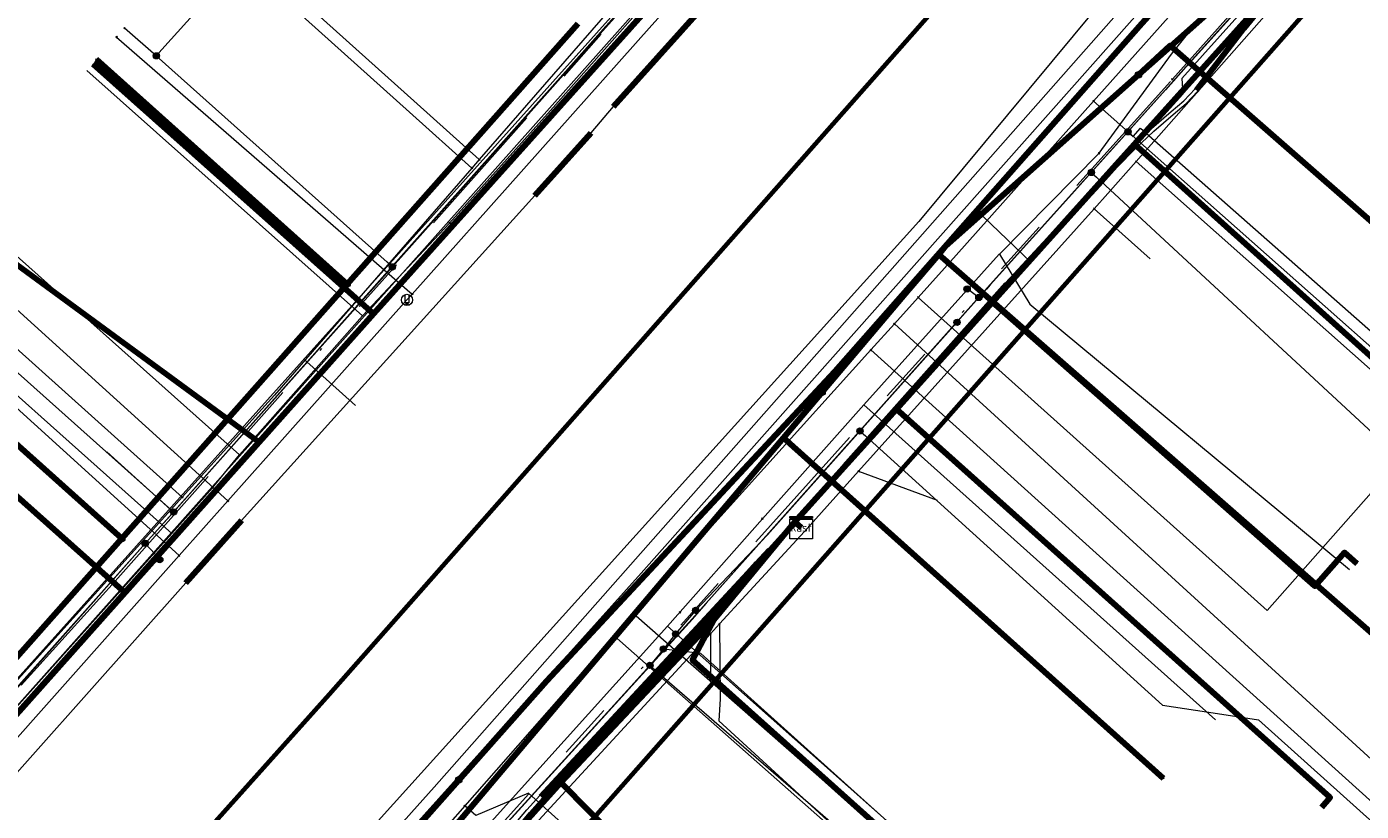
# Model space of a CAD drawing. Header units: metres. Extents: x 98902 to 136161, y 449037 to 499677.
# Tile 109 of 200: x 113440 to 113487, y 483384 to 483412. Entities that reach past the tile are written whole.
import ezdxf
from ezdxf.enums import TextEntityAlignment as Align
from ezdxf.lldxf.tags import DXFTag

# ---------------------------------------------------------------- set-up
doc = ezdxf.new("R2010")
doc.units = ezdxf.units.M
doc.linetypes.add('RI-OVERIG', pattern=[17, 5, -2, 2, -2, 0, -2, 2, -2])
for name, color, linetype, lineweight in [('B-WE-KL-DATA-G', 90, 'KL-DATA-N', 18), ('B-WE-KL-DATA_DUCT-G', 90, 'Continuous', 100), ('B-WE-KL-DATA_HULPSTUK-S', 90, 'Continuous', 25), ('B-WE-KL-DATA_KABELBED-G', 90, 'Continuous', 100), ('B-WE-KL-ET_LS-G', 190, 'KL-LS-N', 18), ('B-WE-KL-ET_LS_HULPSTUK-S', 190, 'Continuous', 25), ('B-WE-KL-ET_LS_MANTELBUIS-G', 190, 'Continuous', 100), ('B-WE-KL-ET_MS-G', 130, 'KL-MS-N', 18), ('B-WE-KL-ET_MS_MANTELBUIS-G', 130, 'Continuous', 100), ('B-WE-KL-GAS_HD-G', 30, 'KL-GAS-HD-N', 18), ('B-WE-KL-GAS_LD-G', 50, 'KL-GAS-LD-N', 18), ('B-WE-KL-GAS_LD_HULPSTUK-S', 50, 'Continuous', 25), ('B-WE-KL-WATER-G', 170, 'KL-WATER-N', 18), ('B-WE-KL-WATER_HULPSTUK-S', 170, 'Continuous', 25), ('B-WE-RI-VRIJVERVAL-G', 210, 'RI-OVERIG', 18), ('B-WE-RI-VRIJVERVAL_HULPSTUK-S', 210, 'Continuous', 25)]:
    doc.layers.add(name, color=color, linetype=linetype, lineweight=lineweight)
doc.layers.add('B-WE-OG-INFO_EIS VOORZORGSMAATREGEL-GV', color=7, linetype='Continuous', lineweight=70, true_color=0xfa194b)
doc.styles.add('NLCS-ISO', font='NLCS-ISO.ttf')
doc.styles.get("Standard").update_dxf_attribs({"font": 'arial.ttf'})
tags = doc.linetypes.add('KL-DATA-N', pattern='A,4,-1,[101,NLCS.SHX,S=0.5,R=0,X=0,Y=0],-1,4,-1,["D",Standard,S=1,R=0,X=-0.25,Y=-0.5],-1.5', length=12.5).pattern_tags.tags
tags[18] = DXFTag(74, 10)
tags = doc.linetypes.add('KL-GAS-HD-N', pattern='A,4,-1,[69,NLCS.SHX,S=0.5,R=0,X=0,Y=0],-1,4,-1,["H",Standard,S=1,R=0,X=0,Y=-0.5],-2', length=13).pattern_tags.tags
tags[18] = DXFTag(74, 10)
tags = doc.linetypes.add('KL-GAS-LD-N', pattern='A,4,-1,[69,NLCS.SHX,S=0.5,R=0,X=0,Y=0],-1,4,-1,["L",Standard,S=1,R=0,X=0.25,Y=-0.5],-2', length=13).pattern_tags.tags
tags[18] = DXFTag(74, 10)
tags = doc.linetypes.add('KL-LS-N', pattern='A,4,-1,[103,NLCS.SHX,S=0.75,R=0,X=0,Y=0],-1,4,-1,["L",Standard,S=1,R=0,X=0,Y=-0.5],-2', length=13).pattern_tags.tags
tags[18] = DXFTag(74, 10)
tags = doc.linetypes.add('KL-MS-N', pattern='A,4,-1,[103,NLCS.SHX,S=0.75,R=0,X=0,Y=0],-1,4,-1,["M",Standard,S=1,R=0,X=0,Y=-0.5],-2', length=13).pattern_tags.tags
tags[18] = DXFTag(74, 10)
doc.linetypes.add('KL-WATER-N', pattern='A,7,-0.5,[168,NLCS.SHX,S=0.75,R=0,X=0.75,Y=0],-2', length=9.5)

# ---------------------------------------------------------------- blocks, each defined once
blk = doc.blocks.new('SKL-WTB_HULP_KAST-SO')
at = {"color": 0, "linetype": 'ByBlock', "lineweight": 18}
for points in [[(-2, 2), (2, 2), (2, 1.68), (-2, 1.68)], [(-2, 1.52), (2, 1.52), (2, -2), (-2, -2)]]:
    blk.add_lwpolyline(points, close=True, dxfattribs=at)
at = {"color": 0, "linetype": 'ByBlock', "lineweight": 18, "style": 'NLCS-ISO'}
blk.add_text('kast', height=1.5, dxfattribs=at).set_placement((0, 0), align=Align.MIDDLE_CENTER)
at = {"color": 0, "linetype": 'ByBlock', "lineweight": 18, "style": 'NLCS-ISO', "flags": 1}
for tag, p in [('TYPE', (2.5, 0)), ('OMSCHRIJVING', (2.5, -3)), ('LABEL', (2.5, -1.5))]:
    blk.add_attdef(tag, p, '', height=1, dxfattribs=at)
blk = doc.blocks.new('SKL-WTB_HULP_OVERIG-SO')
at = {"color": 0, "linetype": 'ByBlock', "lineweight": 18}
for points in [[(-0.14, 0.14), (0.14, -0.14)], [(0.14, 0.14), (-0.14, -0.14)]]:
    blk.add_lwpolyline(points, dxfattribs=at)
at = {"color": 0, "linetype": 'ByBlock', "lineweight": 18, "style": 'NLCS-ISO', "flags": 1}
for tag, p in [('TYPE', (1.5, 0)), ('OMSCHRIJVING', (1.5, -3)), ('LABEL', (1.5, -1.5))]:
    blk.add_attdef(tag, p, '', height=1, dxfattribs=at)
blk = doc.blocks.new('SKL-WTB_HULP_SIFON-SO')
at = {"linetype": 'ByBlock', "lineweight": 18}
h = blk.add_hatch(color=0, dxfattribs=at)
h.dxf.hatch_style = 1
h.paths.add_polyline_path([(0.13, -0.53), (-0.13, -0.53), (-0.13, -0.8), (0.13, -0.8)])
at = {"color": 0, "linetype": 'ByBlock', "lineweight": 18}
blk.add_lwpolyline([(0.33, 0.8), (0.33, -0.53), (-0.33, -0.53), (-0.33, 0.8)], dxfattribs=at)
blk.add_lwpolyline([(0.13, -0.8), (-0.13, -0.8), (-0.13, -0.53), (0.13, -0.53)], close=True, dxfattribs=at)
blk.add_circle((0, 0), 1, dxfattribs=at)
at = {"color": 0, "linetype": 'ByBlock', "lineweight": 18, "style": 'NLCS-ISO', "flags": 1}
for tag, p in [('TYPE', (1.5, 0)), ('OMSCHRIJVING', (1.5, -3)), ('LABEL', (1.5, -1.5))]:
    blk.add_attdef(tag, p, '', height=1, dxfattribs=at)
blk = doc.blocks.new('SKL-WTB_HULP_MOF-SO')
at = {"linetype": 'ByBlock', "lineweight": 18}
h = blk.add_hatch(color=0, dxfattribs=at)
h.dxf.hatch_style = 1
h.paths.add_polyline_path([(-0.5625, 0, 1), (0.5625, 0, 1)])
at = {"color": 0, "linetype": 'ByBlock', "lineweight": 18}
blk.add_circle((0, 0), 0.5625, dxfattribs=at)
at = {"color": 0, "linetype": 'ByBlock', "lineweight": 18, "style": 'NLCS-ISO', "flags": 1}
for tag, p in [('TYPE', (1.5, 0)), ('OMSCHRIJVING', (1.5, -3)), ('LABEL', (1.5, -1.5))]:
    blk.add_attdef(tag, p, '', height=1, dxfattribs=at)
blk = doc.blocks.new('SRI-HULP_OVERIG-SO')
at = {"color": 0, "linetype": 'ByBlock', "lineweight": 18}
for points in [[(-0.14, 0.14), (0.14, -0.14)], [(0.14, 0.14), (-0.14, -0.14)]]:
    blk.add_lwpolyline(points, dxfattribs=at)
at = {"color": 0, "linetype": 'ByBlock', "lineweight": 18, "style": 'NLCS-ISO', "flags": 1}
for tag, p in [('TYPE', (1.5, 0)), ('OMSCHRIJVING', (1.5, -3)), ('LABEL', (1.5, -1.5))]:
    blk.add_attdef(tag, p, '', height=1, dxfattribs=at)

msp = doc.modelspace()

# ---------------------------------------------------------------- linework, layer by layer
at = {"layer": 'B-WE-KL-DATA-G', "flags": 128}
for points in [[(113309.005, 483242.342), (113371.64, 483312.58), (113395.79, 483339.39), (113402.6, 483347), (113426.68, 483373.78), (113464.01, 483415.7), (113489.19, 483444.16)], [(113576.505, 483354.641), (113576.73, 483354.442), (113584.766, 483363.504), (113579.18, 483368.448), (113574.079, 483373.052), (113569.732, 483377.093), (113563.458, 483382.881), (113556.132, 483389.082), (113552.819, 483392.155), (113550.691, 483394.128), (113547.083, 483397.474), (113543.11, 483401.159), (113539.209, 483404.777), (113536.702, 483407.101), (113516.687, 483424.935), (113504.877, 483435.393), (113504.583, 483435.475), (113504.061, 483435.507), (113503.702, 483435.315), (113496.467, 483427.26), (113487.484, 483417.26), (113479.244, 483408.087), (113474.184, 483402.454), (113470.756, 483398.637), (113467.139, 483394.611), (113467.362, 483394.41)], [(113467.362, 483394.41), (113467.139, 483394.611), (113470.756, 483398.637), (113474.184, 483402.454), (113479.244, 483408.087), (113487.484, 483417.26), (113496.467, 483427.26), (113503.702, 483435.315), (113504.061, 483435.507), (113504.583, 483435.475), (113504.877, 483435.393), (113516.687, 483424.935), (113516.086, 483424.26)], [(113467.362, 483394.41), (113467.139, 483394.611), (113470.756, 483398.637), (113474.184, 483402.454), (113479.244, 483408.087), (113487.484, 483417.26), (113496.467, 483427.26), (113503.702, 483435.315), (113504.061, 483435.507), (113504.583, 483435.475), (113504.877, 483435.393), (113516.687, 483424.935), (113536.702, 483407.101), (113539.209, 483404.777), (113543.11, 483401.159), (113540.276, 483398.293)], [(113467.362, 483394.41), (113467.139, 483394.611), (113470.756, 483398.637), (113474.184, 483402.454), (113479.244, 483408.087), (113487.484, 483417.26), (113496.467, 483427.26), (113503.702, 483435.315), (113504.061, 483435.507), (113504.583, 483435.475), (113504.877, 483435.393), (113516.687, 483424.935), (113536.702, 483407.101), (113539.209, 483404.777), (113536.495, 483402.032)], [(113401.368, 483344.177), (113401.144, 483344.377), (113406.87, 483350.751), (113414.005, 483358.694), (113415.876, 483360.777), (113417.149, 483362.194), (113422.343, 483367.975), (113424.934, 483370.86), (113427.164, 483373.342), (113432.258, 483379.772), (113433.729, 483381.422), (113438.328, 483386.581), (113443.242, 483392.094), (113448.022, 483397.457), (113452.106, 483402.038), (113458.805, 483409.497), (113461.74, 483412.765), (113471.78, 483423.944), (113474.723, 483427.192), (113474.492, 483427.383)], [(113424.058, 483390.711), (113424.506, 483390.311), (113424.173, 483389.938), (113433.729, 483381.422), (113438.328, 483386.581), (113443.242, 483392.094), (113448.022, 483397.457), (113452.106, 483402.038), (113458.805, 483409.497), (113461.74, 483412.765), (113471.78, 483423.944), (113474.723, 483427.192), (113474.492, 483427.383)], [(113428.999, 483396.256), (113429.298, 483395.99), (113428.633, 483395.243), (113438.328, 483386.581), (113443.242, 483392.094), (113448.022, 483397.457), (113452.106, 483402.038), (113458.805, 483409.497), (113461.74, 483412.765), (113471.78, 483423.944), (113474.723, 483427.192), (113474.492, 483427.383)], [(113474.492, 483427.383), (113474.723, 483427.192), (113471.78, 483423.944), (113461.74, 483412.765), (113458.805, 483409.497), (113452.106, 483402.038), (113448.022, 483397.457), (113443.242, 483392.094), (113433.233, 483401.014)], [(113474.492, 483427.383), (113474.723, 483427.192), (113471.78, 483423.944), (113461.74, 483412.765), (113458.805, 483409.497), (113452.106, 483402.038), (113448.022, 483397.457), (113437.162, 483405.415)], [(113474.492, 483427.383), (113474.723, 483427.192), (113471.78, 483423.944), (113461.74, 483412.765), (113458.805, 483409.497), (113452.106, 483402.038), (113442.099, 483410.955)], [(113474.492, 483427.383), (113474.723, 483427.192), (113471.78, 483423.944), (113461.74, 483412.765), (113458.805, 483409.497), (113452.106, 483402.038), (113442.099, 483410.955)], [(113507.139, 483414.382), (113504.66, 483416.568), (113506.38, 483418.518), (113496.467, 483427.26), (113487.484, 483417.26), (113479.244, 483408.087), (113474.184, 483402.454), (113470.756, 483398.637), (113467.139, 483394.611), (113467.362, 483394.41)], [(113480.569, 483411.293), (113485.644, 483417.649)], [(113501.622, 483408.126), (113499.143, 483410.312), (113497.49, 483408.437), (113487.484, 483417.26), (113479.244, 483408.087), (113474.184, 483402.454), (113470.756, 483398.637), (113467.139, 483394.611), (113467.362, 483394.41)], [(113458.42, 483409.289), (113463.646, 483415.194)], [(113458.805, 483409.497), (113461.74, 483412.765)], [(113458.805, 483409.497), (113461.74, 483412.765)], [(113477.987, 483407.765), (113480.569, 483411.293)], [(113441.89, 483410.72), (113451.721, 483401.958)], [(113452.106, 483402.038), (113458.805, 483409.497)], [(113452.106, 483402.038), (113458.805, 483409.497)], [(113454.826, 483405.273), (113458.42, 483409.289)], [(113467.362, 483394.41), (113467.139, 483394.611), (113470.756, 483398.637), (113474.184, 483402.454), (113479.244, 483408.087), (113491.042, 483397.49)], [(113474.432, 483404.168), (113477.987, 483407.765)], [(113437.492, 483405.785), (113447.338, 483397.009)], [(113451.721, 483401.958), (113454.826, 483405.273)], [(113469.595, 483398.788), (113474.422, 483404.159)], [(113474.422, 483404.159), (113474.432, 483404.168)], [(113474.432, 483404.168), (113475.52, 483402.38), (113486.92, 483392.92)], [(113435.027, 483403.019), (113444.919, 483394.202)], [(113448.022, 483397.457), (113452.106, 483402.038)], [(113448.022, 483397.457), (113452.106, 483402.038)], [(113487.19, 483393.121), (113486.739, 483393.518), (113485.681, 483392.318), (113474.184, 483402.454), (113470.756, 483398.637), (113467.139, 483394.611), (113467.362, 483394.41)], [(113447.338, 483397.009), (113451.721, 483401.958)], [(113465.978, 483394.726), (113469.595, 483398.788)], [(113469.595, 483398.788), (113482.137, 483387.555)], [(113485.926, 483384.441), (113486.229, 483384.78), (113470.756, 483398.637), (113467.139, 483394.611), (113467.362, 483394.41)], [(113443.242, 483392.094), (113448.022, 483397.457)], [(113443.242, 483392.094), (113448.022, 483397.457)], [(113446.367, 483395.832), (113447.338, 483397.009)], [(113444.919, 483394.202), (113446.367, 483395.832)], [(113429.194, 483326.96), (113428.893, 483327.232), (113431.015, 483329.581), (113419.01, 483340.451), (113423.629, 483345.704), (113426.17, 483348.573), (113443.997, 483368.704), (113452.875, 483378.729), (113458.79, 483385.316), (113464.262, 483391.129), (113467.139, 483394.611), (113467.362, 483394.41)], [(113467.362, 483394.41), (113467.139, 483394.611), (113464.262, 483391.129), (113458.79, 483385.316), (113452.875, 483378.729), (113443.997, 483368.704), (113426.17, 483348.573), (113423.629, 483345.704), (113436.811, 483335.911)], [(113439.55, 483338.962), (113438.876, 483339.566), (113437.695, 483338.248), (113426.17, 483348.573), (113443.997, 483368.704), (113452.875, 483378.729), (113458.79, 483385.316), (113464.262, 483391.129), (113467.139, 483394.611), (113467.362, 483394.41)], [(113467.362, 483394.41), (113467.139, 483394.611), (113464.262, 483391.129), (113458.79, 483385.316), (113452.875, 483378.729), (113443.997, 483368.704), (113456.281, 483357.676)], [(113467.362, 483394.41), (113467.139, 483394.611), (113464.262, 483391.129), (113458.79, 483385.316), (113452.875, 483378.729), (113443.997, 483368.704), (113456.281, 483357.676)], [(113467.362, 483394.41), (113467.139, 483394.611), (113464.262, 483391.129), (113458.79, 483385.316), (113452.875, 483378.729), (113443.997, 483368.704), (113456.281, 483357.676)], [(113467.362, 483394.41), (113467.139, 483394.611), (113464.262, 483391.129), (113458.79, 483385.316), (113452.875, 483378.729), (113443.997, 483368.704), (113456.281, 483357.676)], [(113464.915, 483368.192), (113464.778, 483368.04), (113452.875, 483378.729), (113458.79, 483385.316), (113464.262, 483391.129), (113467.139, 483394.611), (113467.362, 483394.41)], [(113467.362, 483394.41), (113467.139, 483394.611), (113464.262, 483391.129), (113458.79, 483385.316), (113469.919, 483374.055)], [(113462.597, 483390.894), (113465.978, 483394.726)], [(113479.16, 483377.119), (113478.426, 483376.299), (113463.487, 483389.678), (113464.262, 483391.129), (113467.139, 483394.611), (113467.362, 483394.41)], [(113439.166, 483387.767), (113444.919, 483394.202)], [(113438.328, 483386.581), (113443.242, 483392.094)], [(113438.328, 483386.581), (113443.242, 483392.094)], [(113456.099, 483383.68), (113462.597, 483390.894)], [(113462.597, 483390.894), (113479.07, 483376.269)]]:
    msp.add_lwpolyline(points, dxfattribs=at)
at = {"layer": 'B-WE-KL-DATA_DUCT-G', "flags": 128}
msp.add_lwpolyline([(113471.78, 483423.944), (113452.106, 483402.038), (113432.258, 483379.772), (113427.164, 483373.342), (113396.166, 483338.836), (113368.232, 483307.898)], dxfattribs=at)
msp.add_lwpolyline([(113471.78, 483423.944), (113452.106, 483402.038), (113432.258, 483379.772), (113427.164, 483373.342), (113396.166, 483338.836), (113368.232, 483307.898)], dxfattribs=at)
msp.add_lwpolyline([(113471.78, 483423.944), (113452.106, 483402.038), (113432.258, 483379.772), (113427.164, 483373.342), (113396.166, 483338.836), (113368.232, 483307.898)], dxfattribs=at)
msp.add_lwpolyline([(113471.78, 483423.944), (113452.106, 483402.038), (113432.258, 483379.772), (113427.164, 483373.342), (113396.166, 483338.836), (113368.232, 483307.898)], dxfattribs=at)
at = {"layer": 'B-WE-KL-DATA_KABELBED-G', "flags": 128}
for points in [[(113507.98, 483434.711), (113503.788, 483438.374), (113502.55, 483436.898), (113502.249, 483436.54), (113500, 483433.86), (113494.451, 483427.248), (113493.665, 483426.311), (113491.258, 483423.443), (113487.914, 483418.154), (113487.881, 483418.102), (113480.546, 483411.585), (113479.405, 483410.571), (113479.392, 483410.56), (113479.392, 483410.559), (113472.511, 483404.446), (113472.267, 483404.157), (113471.217, 483402.915)], [(113500.01, 483435.209), (113498.395, 483433.407), (113479.421, 483412.283), (113468.565, 483399.982), (113464.675, 483395.805), (113458.276, 483388.935), (113437.628, 483365.638), (113427.693, 483354.508)], [(113479.392, 483410.559), (113479.392, 483410.56), (113479.405, 483410.571), (113480.545, 483411.587), (113487.914, 483418.154), (113493.365, 483423.012), (113509.481, 483407.965), (113509.276, 483407.746)], [(113479.244, 483408.087), (113487.484, 483417.26)], [(113458.805, 483409.497), (113461.74, 483412.765)], [(113398.823, 483344.412), (113404.901, 483351.178), (113405.312, 483351.635), (113410.239, 483357.12), (113413.84, 483361.129), (113414.242, 483361.576), (113421.175, 483369.295), (113421.497, 483369.652), (113421.587, 483369.753), (113421.968, 483370.177), (113425.855, 483374.504), (113435.798, 483385.734), (113436.527, 483386.557), (113436.605, 483386.645), (113436.913, 483386.993), (113443.137, 483394.021), (113451.172, 483403.096), (113459.406, 483412.395)], [(113479.392, 483410.559), (113479.392, 483410.56), (113480.518, 483411.61), (113480.545, 483411.587), (113480.546, 483411.585), (113499.129, 483395.324), (113498.932, 483395.098)], [(113451.172, 483403.096), (113442.232, 483411.104)], [(113442.099, 483410.955), (113452.106, 483402.038)], [(113452.106, 483402.038), (113458.805, 483409.497)], [(113474.184, 483402.454), (113479.244, 483408.087)], [(113491.042, 483397.49), (113479.244, 483408.087)], [(113448.022, 483397.457), (113437.162, 483405.415)], [(113468.11, 483399.24), (113468.162, 483399.301), (113472.264, 483404.16), (113472.267, 483404.157), (113490.024, 483388.622), (113490.221, 483388.848)], [(113447.977, 483375.424), (113451.564, 483379.667), (113452.782, 483381.108), (113466.737, 483397.615), (113468.11, 483399.24), (113468.162, 483399.301), (113471.217, 483402.915)], [(113443.137, 483394.021), (113434.168, 483402.056)], [(113448.022, 483397.457), (113452.106, 483402.038)], [(113470.756, 483398.637), (113474.184, 483402.454)], [(113487.19, 483393.121), (113486.739, 483393.518), (113485.681, 483392.318), (113474.184, 483402.454)], [(113433.233, 483401.014), (113443.242, 483392.094)], [(113468.11, 483399.24), (113466.737, 483397.615), (113480.277, 483385.479)], [(113467.139, 483394.611), (113470.756, 483398.637)], [(113485.926, 483384.441), (113486.229, 483384.78), (113470.756, 483398.637)], [(113443.242, 483392.094), (113448.022, 483397.457)], [(113464.262, 483391.129), (113467.139, 483394.611)], [(113467.139, 483394.611), (113467.362, 483394.41)], [(113438.328, 483386.581), (113443.242, 483392.094)], [(113458.79, 483385.316), (113464.262, 483391.129)], [(113479.16, 483377.119), (113478.426, 483376.299), (113463.487, 483389.678), (113464.262, 483391.129)], [(113452.875, 483378.729), (113458.79, 483385.316)], [(113458.79, 483385.316), (113469.919, 483374.055)]]:
    msp.add_lwpolyline(points, dxfattribs=at)
at = {"layer": 'B-WE-KL-ET_LS-G', "flags": 128}
for points in [[(113304.456, 483362.951), (113303.144, 483361.495), (113308.354, 483356.826), (113311.018, 483356.273), (113312.892, 483356.701), (113318.279, 483362.741), (113318.881, 483363.417), (113333.412, 483379.718), (113334.401, 483380.827), (113350.178, 483398.484), (113351.52, 483399.989), (113354.165, 483402.954), (113364.719, 483414.52), (113370.468, 483420.964), (113382.545, 483434.965), (113386.622, 483439.535), (113387.349, 483441.289), (113386.924, 483442.798), (113369.171, 483458.569), (113352.522, 483474.058), (113351.528, 483474.983), (113347.44, 483478.652), (113346.969, 483478.895), (113346.454, 483479.02), (113346.308, 483479.033), (113345.001, 483478.696), (113339.353, 483483.76), (113338.944, 483484.366), (113338.788, 483484.84), (113338.752, 483485.071), (113338.741, 483485.305), (113338.561, 483486.466), (113337.964, 483487.707), (113342.858, 483493.167), (113343.017, 483493.272), (113343.208, 483493.257), (113349.126, 483487.952), (113376.74, 483463.201), (113376.791, 483463.155), (113378.555, 483461.574), (113378.894, 483461.531), (113379.683, 483461.943), (113382.843, 483464.475), (113383.132, 483464.691), (113383.493, 483464.725), (113394.091, 483464.737), (113403.311, 483464.747), (113403.617, 483464.807), (113403.85, 483464.951), (113417.261, 483479.9), (113417.63, 483480.09), (113417.997, 483479.978), (113418.5, 483479.527), (113421.141, 483477.158), (113422.827, 483476.908), (113424.634, 483477.332), (113444.614, 483487.87), (113446.657, 483488.256), (113448.535, 483487.543), (113449.449, 483486.714), (113450.079, 483486.143), (113466.418, 483471.336), (113467.425, 483471.222), (113467.782, 483471.009), (113483.691, 483456.593), (113484.096, 483449.246), (113489.56, 483444.358), (113496.329, 483432.587), (113498.82, 483430.338), (113480.941, 483410.431), (113480.974, 483409.869), (113475.545, 483403.867), (113455.257, 483381.435), (113455.19, 483380.621), (113454.379, 483380.476), (113428.465, 483351.55), (113428.261, 483350.725), (113427.435, 483350.404), (113408.806, 483329.674), (113402.162, 483322.281), (113401.958, 483321.453), (113401.162, 483321.163), (113385.402, 483303.546), (113384.658, 483303.408), (113379.286, 483297.345), (113378.236, 483297.214), (113371.686, 483289.169), (113369.436, 483285.046), (113353.437, 483267.456), (113340.945, 483253.722), (113339.684, 483253.246), (113333.808, 483246.716), (113333.764, 483246.079), (113327.313, 483238.582), (113326.798, 483237.407), (113321.822, 483231.795)], [(113304.528, 483362.885), (113303.285, 483361.503), (113308.41, 483356.91), (113311.013, 483356.373), (113312.832, 483356.784), (113318.204, 483362.808), (113333.337, 483379.785), (113333.959, 483380.482), (113334.326, 483380.894), (113350.103, 483398.551), (113354.091, 483403.021), (113364.645, 483414.587), (113366.887, 483417.1), (113370.393, 483421.03), (113382.47, 483435.031), (113386.548, 483439.603), (113387.537, 483441.9), (113386.808, 483444.042), (113374.301, 483455.201), (113374.199, 483455.442), (113374.229, 483455.691), (113374.482, 483455.974), (113378.876, 483460.9), (113379.52, 483461.616), (113379.738, 483461.859), (113382.915, 483464.405), (113383.168, 483464.597), (113383.484, 483464.625), (113399.105, 483464.642), (113403.311, 483464.647), (113403.655, 483464.714), (113403.921, 483464.88), (113417.337, 483479.835), (113417.637, 483479.99), (113417.933, 483479.901), (113421.089, 483477.07), (113422.83, 483476.808), (113423.407, 483476.862), (113424.056, 483477.009), (113424.678, 483477.242), (113444.66, 483487.781), (113446.648, 483488.156), (113448.472, 483487.465), (113450.012, 483486.069), (113466.351, 483471.262), (113486.226, 483452.979), (113491.527, 483448.156), (113479.225, 483434.014), (113478.856, 483433.002), (113414.374, 483361.127), (113365.489, 483306.586), (113308.335, 483242.893)], [(113464.63, 483362.98), (113462.7, 483364.84), (113450.26, 483375.91), (113450.31, 483376.62), (113452.64, 483379.22), (113462.48, 483390.05), (113462.48, 483390.06), (113462.48, 483390.05), (113462.48, 483390.06), (113463.48, 483391.16), (113474.1, 483403.08), (113480.36, 483410.03), (113481.08, 483410.84), (113487.73, 483418.25), (113492.16, 483423.35), (113496.13, 483427.92), (113496.35, 483428.18), (113497.41, 483429.38), (113498.55, 483430.81), (113498.54, 483431.37), (113497.93, 483431.85), (113496.96, 483432.71), (113490.25, 483438.92), (113487.64, 483441.24), (113488.52, 483442.22), (113488.99, 483442.75), (113489.12, 483442.89), (113490, 483443.86), (113491.19, 483445.2), (113490.01, 483446.26), (113486.84, 483449.08), (113486.63, 483449.27), (113486.33, 483449.51), (113483.61, 483451.89), (113480.9, 483454.26), (113472.502, 483461.757), (113471.68, 483462.49), (113470.3, 483463.65), (113467.24, 483466.19), (113466.9, 483466.5), (113466.59, 483466.86), (113464.35, 483469.49), (113462.85, 483470.81), (113461.76, 483471.55), (113461.47, 483471.83), (113460.61, 483472.67), (113459.545, 483471.605), (113459.27, 483471.447)], [(113472.92, 483401.73), (113472.91, 483401.73), (113472.91, 483401.74), (113474.1, 483403.08), (113480.36, 483410.03), (113481.08, 483410.84), (113487.73, 483418.25), (113496.13, 483427.92), (113496.35, 483428.18), (113497.41, 483429.38), (113498.55, 483430.81), (113498.54, 483431.37), (113497.93, 483431.85), (113496.96, 483432.71), (113490.25, 483438.92), (113487.64, 483441.24), (113488.52, 483442.22), (113488.99, 483442.75), (113489.12, 483442.89), (113490, 483443.86), (113491.19, 483445.2), (113490.01, 483446.26), (113486.84, 483449.08), (113486.63, 483449.27), (113486.33, 483449.51), (113483.61, 483451.89), (113480.9, 483454.26), (113472.502, 483461.757), (113471.68, 483462.49), (113470.3, 483463.65), (113467.24, 483466.19), (113466.9, 483466.5), (113466.59, 483466.86), (113464.35, 483469.49), (113462.85, 483470.81), (113461.76, 483471.55), (113461.47, 483471.83), (113460.61, 483472.67), (113459.358, 483471.601)], [(113370.42, 483311.68), (113372.31, 483313.76), (113375.3, 483317.09), (113376.29, 483318.18), (113380.24, 483322.57), (113383.24, 483325.9), (113383.293, 483325.961), (113383.45, 483326.14), (113384.18, 483326.96), (113388.13, 483331.34), (113394.91, 483338.86), (113395.278, 483339.27), (113395.35, 483339.35), (113402.37, 483347.2), (113404.78, 483349.88), (113404.78, 483349.89), (113404.78, 483349.88), (113405.89, 483351.11), (113407.24, 483352.64), (113408.81, 483354.37), (113410.92, 483356.72), (113414.28, 483360.45), (113414.541, 483360.738), (113414.96, 483361.2), (113415.67, 483361.99), (113415.77, 483362.1), (113415.948, 483362.297), (113416.33, 483362.72), (113419.78, 483366.56), (113421.82, 483368.83), (113423.81, 483371.05), (113426.46, 483373.99), (113427.78, 483375.5), (113427.78, 483375.51), (113433.14, 483381.67), (113438.45, 483387.63), (113443.97, 483393.84), (113443.97, 483393.85), (113443.97, 483393.84), (113444.985, 483394.965), (113445.17, 483395.17), (113450.18, 483400.79), (113452.784, 483403.709), (113454.56, 483405.7), (113459.57, 483411.32), (113463.708, 483415.958), (113464.5, 483416.85), (113464.99, 483417.4), (113465.94, 483418.47), (113469.089, 483422.016), (113470.38, 483423.47), (113470.39, 483423.47), (113470.38, 483423.47), (113474.44, 483428.04), (113474.44, 483428.05), (113474.44, 483428.04), (113474.666, 483428.299), (113478.5, 483432.61), (113478.5, 483432.62), (113478.5, 483432.61), (113480.58, 483434.94), (113482.11, 483436.4), (113482.56, 483437.17), (113482.57, 483437.17), (113482.56, 483437.17), (113482.773, 483437.409), (113486.63, 483441.74), (113488.29, 483443.61), (113490.12, 483445.7), (113490.01, 483446.25), (113490.077, 483446.335)], [(113497.41, 483429.37), (113496.35, 483428.17), (113496.13, 483427.91), (113492.17, 483423.35), (113487.74, 483418.25), (113486.75, 483417.12), (113486.74, 483417.11), (113481.09, 483410.84), (113480.37, 483410.03), (113480.36, 483410.02), (113479.015, 483408.527), (113477.709, 483407.077), (113477.01, 483406.3), (113474.1, 483403.07), (113473.97, 483402.92), (113473.7, 483402.62), (113469.457, 483397.856), (113469.38, 483397.77), (113469.39, 483397.76), (113469.38, 483397.77), (113466.16, 483394.15), (113463.598, 483391.457)], [(113437.277, 483315.203), (113436.844, 483314.72), (113436.746, 483314.646), (113436.638, 483314.588), (113436.521, 483314.549), (113436.4, 483314.53), (113436.278, 483314.531), (113436.157, 483314.552), (113436.041, 483314.592), (113435.933, 483314.651), (113435.149, 483315.219), (113434.398, 483315.832), (113432.279, 483317.674), (113425.068, 483324.091), (113417.834, 483330.484), (113415.913, 483332.219), (113414.042, 483334.007), (113413.717, 483334.357), (113413.632, 483334.462), (113413.57, 483334.581), (113413.531, 483334.711), (113413.518, 483334.845), (113413.531, 483334.979), (113413.57, 483335.108), (113413.632, 483335.227), (113413.717, 483335.332), (113419.963, 483341.924), (113422.501, 483344.609), (113426.202, 483348.71), (113427.986, 483350.687), (113429.875, 483352.749), (113438.147, 483361.781), (113450.51, 483375.967), (113454.621, 483380.452), (113455.085, 483380.974), (113455.535, 483381.51), (113455.968, 483382.058), (113456.386, 483382.618), (113456.8, 483383.176), (113457.231, 483383.722), (113457.678, 483384.254), (113458.142, 483384.772), (113466.289, 483393.576), (113468.97, 483396.554), (113474.75, 483403.047), (113478.019, 483406.589), (113478.635, 483407.265), (113479.277, 483407.918), (113479.943, 483408.545), (113480.633, 483409.146), (113481.095, 483409.535), (113481.509, 483409.976), (113483.213, 483412.183), (113484.974, 483414.345), (113486.789, 483416.461), (113488.659, 483418.529), (113492.736, 483423.024)], [(113437.373, 483315.116), (113436.936, 483314.628), (113436.821, 483314.539), (113436.694, 483314.47), (113436.556, 483314.424), (113436.413, 483314.4), (113436.268, 483314.401), (113436.125, 483314.425), (113435.988, 483314.473), (113435.861, 483314.543), (113435.069, 483315.116), (113434.312, 483315.734), (113432.193, 483317.576), (113424.982, 483323.993), (113417.748, 483330.386), (113415.824, 483332.124), (113413.95, 483333.915), (113413.621, 483334.269), (113413.522, 483334.394), (113413.448, 483334.535), (113413.403, 483334.688), (113413.388, 483334.846), (113413.404, 483335.005), (113413.45, 483335.157), (113413.524, 483335.298), (113413.624, 483335.422), (113419.869, 483342.014), (113422.405, 483344.697), (113426.105, 483348.797), (113427.89, 483350.775), (113429.779, 483352.837), (113438.051, 483361.867), (113450.414, 483376.053), (113454.525, 483380.54), (113454.987, 483381.059), (113455.434, 483381.592), (113455.865, 483382.137), (113456.281, 483382.694), (113456.697, 483383.256), (113457.13, 483383.804), (113457.58, 483384.339), (113458.046, 483384.86), (113466.193, 483393.664), (113468.874, 483396.64), (113474.654, 483403.135), (113477.923, 483406.675), (113478.543, 483407.356), (113479.188, 483408.012), (113479.858, 483408.643), (113480.552, 483409.248), (113481.003, 483409.627), (113481.407, 483410.056), (113483.113, 483412.265), (113484.875, 483414.429), (113486.692, 483416.547), (113488.563, 483418.617), (113492.156, 483422.578)], [(113444.365, 483411.237), (113444.562, 483411.463), (113451.924, 483419.625), (113450.81, 483420.63)], [(113439.49, 483301.03), (113438.09, 483302.23), (113438.73, 483305.29), (113436.14, 483308.23), (113428.56, 483314.99), (113422.33, 483320.66), (113415.08, 483327.26), (113415.4, 483329.68), (113411.1, 483333.72), (113400.69, 483343.07), (113399.89, 483343.84), (113399.9, 483344.39), (113402.38, 483347.2), (113402.46, 483347.28), (113402.45, 483347.78), (113403.07, 483348.44), (113403.5, 483348.45), (113407.25, 483352.64), (113422.46, 483369.59), (113422.42, 483369.95), (113423.09, 483370.68), (113423.5, 483370.68), (113426.47, 483373.99), (113427.79, 483375.51), (113433.15, 483381.67), (113433.97, 483382.59), (113433.96, 483382.59), (113433.96, 483382.6), (113433.96, 483382.59), (113438.96, 483388.22), (113438.97, 483388.23), (113443.98, 483393.85), (113444.82, 483394.79), (113462.04, 483414.15), (113462, 483414.54), (113462.73, 483415.36), (113463.3, 483415.5), (113463.3, 483415.51)], [(113444.365, 483411.237), (113443.231, 483412.224)], [(113452.784, 483403.709), (113452.598, 483403.876), (113444.365, 483411.237)], [(113479.015, 483408.527), (113479.196, 483408.364), (113479.464, 483408.662), (113489.27, 483400.017), (113487.749, 483398.291), (113489.999, 483396.308)], [(113477.709, 483407.077), (113477.895, 483406.909), (113489.703, 483395.972)], [(113475.557, 483403.874), (113473.574, 483405.772)], [(113444.985, 483394.965), (113444.799, 483395.133), (113436.63, 483402.412), (113436.197, 483402.529)], [(113473.7, 483402.62), (113473.29, 483402.92), (113473.28, 483402.92)], [(113464.65, 483362.95), (113462.71, 483364.83), (113450.26, 483375.9), (113450.31, 483376.61), (113452.64, 483379.21), (113463.49, 483391.15), (113463.99, 483391.71), (113463.98, 483391.71), (113463.99, 483391.71), (113463.98, 483391.71), (113472.9, 483401.71), (113472.91, 483401.73), (113472.92, 483401.73)], [(113449.61, 483400.429), (113451.475, 483398.765)], [(113469.457, 483397.856), (113469.654, 483397.68), (113480.244, 483388.074), (113482.205, 483387.781), (113483.666, 483387.554), (113488.444, 483383.266)], [(113443.97, 483393.85), (113443.97, 483393.84), (113444.49, 483393.28), (113444.49, 483393.27)], [(113463.598, 483391.457), (113462.886, 483390.617)], [(113462.886, 483390.617), (113462.449, 483390.078), (113461.98, 483389.5), (113461.97, 483389.49), (113461.97, 483389.5), (113461.97, 483389.49), (113459.81, 483387.11), (113459.8, 483387.1), (113459.8, 483387.11), (113459.8, 483387.1), (113456.816, 483383.822), (113456.35, 483383.31), (113456.35, 483383.32), (113456.35, 483383.31), (113455.995, 483382.92), (113453.03, 483379.66)], [(113476.84, 483379.78), (113476.84, 483379.79), (113476.01, 483378.91), (113463.79, 483389.92), (113462.449, 483390.078)], [(113461.97, 483389.5), (113461.97, 483389.49), (113478.27, 483375.38), (113484.11, 483370.16), (113487.34, 483367.26), (113488.77, 483366.68), (113491.36, 483364.19), (113492.44, 483363.3), (113493.299, 483362.578)]]:
    msp.add_lwpolyline(points, dxfattribs=at)
at = {"layer": 'B-WE-KL-ET_LS_MANTELBUIS-G', "flags": 128}
for points in [[(113481.458, 483410.016), (113483.163, 483412.224), (113484.924, 483414.387), (113486.74, 483416.504), (113488.611, 483418.573)], [(113468.922, 483396.597), (113474.702, 483403.091)], [(113458.094, 483384.816), (113466.241, 483393.62)], [(113465.776, 483393.133), (113461.709, 483388.586)]]:
    msp.add_lwpolyline(points, dxfattribs=at)
at = {"layer": 'B-WE-KL-ET_MS-G', "flags": 128}
for points in [[(113310.192, 483241.365), (113316.2, 483248.05), (113318.21, 483250.28), (113353.32, 483289.39), (113354.98, 483291.25), (113359.61, 483296.37), (113368.31, 483306.04), (113382.96, 483322.46), (113384.63, 483324.31), (113395.45, 483336.33), (113399.46, 483340.78), (113419.83, 483363.46), (113421.8, 483365.66), (113428.02, 483372.58), (113432.58, 483378.03), (113436.5, 483382.43), (113445.42, 483392.44), (113447.29, 483394.53), (113457.87, 483406.25), (113459.87, 483408.49), (113460.67, 483409.43), (113464.52, 483413.73), (113465.27, 483414.57), (113470.6, 483420.53), (113472.6, 483422.77), (113482.46, 483433.94), (113484.45, 483436.16), (113489.86, 483442.21), (113490.47, 483442.89), (113490.54, 483443.76), (113490.07, 483444.84), (113486.12, 483448.38), (113480.3, 483453.58), (113463.872, 483468.67)], [(113491.7, 483454.93), (113486.87, 483449.22), (113486.63, 483448.44), (113486.93, 483447.68), (113492.45, 483442.73), (113491.06, 483441.16), (113488.86, 483438.7), (113489.68, 483437.97), (113494.88, 483432.85), (113495.19, 483431.77), (113492.03, 483429.76), (113488.89, 483426.2), (113471.56, 483405.33), (113436.6, 483366.58), (113433.13, 483362.71), (113427.83, 483356.82), (113386.17, 483310.4), (113379.57, 483302.31), (113379.05, 483301.05), (113379.05, 483299.66), (113380.61, 483297.04), (113382.93, 483294.58), (113391.81, 483286.61), (113455.98, 483228.92), (113461.17, 483224.22), (113465.62, 483220.2), (113490.45, 483198.04), (113502.55, 483186.78), (113504.64, 483185.42), (113506.84, 483184.37), (113509.25, 483183.32), (113512.68, 483182.24), (113528.85, 483177.41), (113556.33, 483169.37), (113565.65, 483166.1), (113566.93, 483165.65), (113568.31, 483164.43), (113567.92, 483162.16), (113566.91, 483156.25), (113565.61, 483148.65), (113565.2, 483146.27)]]:
    msp.add_lwpolyline(points, dxfattribs=at)
at = {"layer": 'B-WE-KL-ET_MS_MANTELBUIS-G', "flags": 128}
for points in [[(113460.67, 483409.43), (113464.67, 483413.9)], [(113457.87, 483406.25), (113459.87, 483408.49)], [(113445.42, 483392.44), (113447.42, 483394.68)]]:
    msp.add_lwpolyline(points, dxfattribs=at)
at = {"layer": 'B-WE-KL-GAS_HD-G', "flags": 128}
msp.add_lwpolyline([(113319.852, 483233.417), (113340.456, 483256.604), (113350.256, 483267.702), (113360.243, 483279.03), (113380.348, 483301.603), (113390.349, 483312.987), (113400.57, 483324.409), (113412.932, 483338.278), (113419.876, 483346.007), (113437.444, 483365.808), (113450.89, 483380.786), (113461.656, 483392.791), (113479.167, 483412.526), (113482.147, 483415.898)], dxfattribs=at)
at = {"layer": 'B-WE-KL-GAS_LD-G', "flags": 128}
for points in [[(113453.306, 483402.532), (113453.493, 483402.742), (113461.455, 483411.679), (113462.039, 483412.33), (113464.667, 483415.259), (113465.71, 483416.421), (113466.571, 483417.38), (113472.395, 483423.869), (113472.474, 483423.957), (113476.535, 483428.482), (113477.446, 483429.497), (113484.483, 483437.337), (113484.898, 483437.799)], [(113495.649, 483429.712), (113494.898, 483428.866), (113486.461, 483419.366), (113484.118, 483416.734), (113477.791, 483409.626), (113472.894, 483404.125), (113471.539, 483402.623), (113470.685, 483401.677), (113469.848, 483400.749), (113462.215, 483392.291), (113461.384, 483391.345), (113461.228, 483391.167), (113460.692, 483390.556), (113455.366, 483384.487), (113454.758, 483383.794), (113452.63, 483381.369), (113450.916, 483379.416), (113450.784, 483379.265), (113450.538, 483378.985), (113445.852, 483373.645), (113438.301, 483365.04), (113424.922, 483350.357), (113424.06, 483349.411), (113420.472, 483345.473), (113413.637, 483337.641), (113411.774, 483335.584), (113411.756, 483335.565), (113411.624, 483335.419), (113411.051, 483334.787), (113408.2, 483331.64), (113404.82, 483327.909), (113401.161, 483323.87), (113399.116, 483321.629), (113390.833, 483312.553), (113389.735, 483311.304), (113388.248, 483309.612), (113385.466, 483306.445)], [(113442.95, 483411.909), (113453.493, 483402.742)], [(113477.791, 483409.626), (113490.123, 483398.679), (113490.336, 483396.69)], [(113436.562, 483404.741), (113446.916, 483395.36)], [(113389.507, 483331.182), (113391.402, 483333.296), (113393.102, 483335.192), (113396.182, 483338.628), (113406.888, 483350.572), (113407.718, 483351.498), (113414.858, 483359.463), (113415.547, 483360.231), (113422.815, 483368.339), (113423.678, 483369.302), (113427.239, 483373.275), (113437.586, 483384.888), (113438.734, 483386.177), (113445.18, 483393.412), (113446.916, 483395.36), (113453.306, 483402.532)], [(113434.833, 483402.802), (113445.18, 483393.412)], [(113489.838, 483396.125), (113488.863, 483396.985), (113483.981, 483391.45), (113471.539, 483402.623)], [(113470.685, 483401.677), (113491.263, 483382.881), (113496.93, 483373.384), (113498.188, 483372.26)], [(113487.894, 483379.577), (113490.309, 483382.285), (113469.848, 483400.749)], [(113461.384, 483391.345), (113473.925, 483380.332), (113486.243, 483369.853)], [(113460.692, 483390.556), (113482.465, 483371.308), (113486.35, 483375.737), (113484.205, 483377.628)], [(113468.777, 483372.814), (113467.415, 483376.154), (113457.64, 483384.934), (113455.764, 483384.137), (113455.366, 483384.487)]]:
    msp.add_lwpolyline(points, dxfattribs=at)
at = {"layer": 'B-WE-KL-WATER-G', "flags": 128}
for points in [[(113575.786, 483541.974), (113567.951, 483533.451), (113567.683, 483533.153), (113556.739, 483520.979), (113553.386, 483517.249), (113547.503, 483510.704), (113545.403, 483508.368), (113539.52, 483501.824), (113537.839, 483500), (113529.132, 483490.462), (113528.592, 483489.87), (113524.847, 483485.768), (113520.628, 483481.089), (113517.515, 483481.511), (113514.474, 483481.924), (113512.852, 483480.081), (113500, 483465.1), (113495.456, 483460.018), (113495.151, 483458.983), (113492.953, 483451.516), (113487.945, 483445.915), (113487.486, 483445.402), (113487.107, 483443.327), (113483.573, 483439.376), (113483.311, 483439.074), (113483.048, 483438.772), (113475.176, 483429.72), (113474.979, 483429.494), (113467.629, 483421.042), (113466.973, 483420.287), (113455.884, 483407.536), (113455.622, 483407.235), (113448.582, 483399.14), (113445.291, 483395.496), (113444.889, 483395.05), (113437.248, 483386.59), (113436.846, 483386.145), (113421.369, 483369.006), (113421.234, 483368.857), (113414.045, 483360.895), (113413.777, 483360.599), (113406.471, 483352.509), (113405.868, 483351.841), (113390.855, 483335.217), (113390.386, 483334.697), (113382.896, 483326.403), (113382.695, 483326.18), (113376.848, 483319.706), (113375.259, 483317.94), (113374.858, 483317.494), (113365.034, 483306.776)], [(113587.055, 483512.335), (113584.552, 483513.845), (113568.202, 483512.661), (113499.066, 483435.893), (113454.274, 483385.153), (113383.372, 483305.88), (113333.282, 483250)], [(113573.448, 483511.942), (113571.856, 483510.147), (113562.649, 483500), (113562.045, 483499.332), (113561.845, 483499.111), (113559.934, 483496.998), (113557.587, 483494.403), (113551.884, 483488.024), (113550.353, 483486.311), (113550.292, 483486.244), (113548.736, 483484.539), (113542.789, 483478.026), (113538.733, 483473.584), (113504.337, 483435.911), (113503.187, 483434.651), (113500.419, 483431.62), (113500, 483431.115), (113496.06, 483426.552), (113492.681, 483422.638), (113488.535, 483417.935), (113479.307, 483407.467), (113478.3, 483406.325), (113477.815, 483405.785), (113469.41, 483396.422), (113467.48, 483394.273), (113465.39, 483391.999), (113464.45, 483390.978), (113464.125, 483390.624), (113458.139, 483384.113), (113456.913, 483382.779), (113455.734, 483381.406), (113451.954, 483377.005), (113449.164, 483373.756), (113445.043, 483368.958), (113438.122, 483361.332), (113428.424, 483350.645), (113426.153, 483348.143), (113424.298, 483346.074), (113416.617, 483337.509), (113413.478, 483334.009), (113411.338, 483331.622), (113407.532, 483327.378), (113405.806, 483325.455), (113402.937, 483322.255), (113396.364, 483314.513), (113395.938, 483314.01), (113393.024, 483310.578), (113386.323, 483303.392), (113385.009, 483301.984), (113382.69, 483299.497), (113379.975, 483296.424), (113379.614, 483295.943)], [(113455.622, 483407.235), (113453.401, 483409.229), (113445.395, 483416.417)], [(113455.884, 483407.536), (113453.666, 483409.528), (113445.726, 483416.659)], [(113479.307, 483407.467), (113491.89, 483396.306)], [(113477.815, 483405.785), (113479.806, 483403.992)], [(113445.291, 483395.496), (113442.997, 483397.555), (113434.656, 483405.042)], [(113444.889, 483395.05), (113442.598, 483397.108)], [(113469.41, 483396.422), (113472.215, 483395.386)], [(113464.125, 483390.624), (113464.127, 483389.014), (113474.858, 483379.419), (113478.205, 483376.425), (113479.273, 483377.619)], [(113464.45, 483390.978), (113464.475, 483388.301), (113464.427, 483387.522), (113481.152, 483372.178), (113482.391, 483371.809), (113492.516, 483362.747)]]:
    msp.add_lwpolyline(points, dxfattribs=at)
at = {"layer": 'B-WE-OG-INFO_EIS VOORZORGSMAATREGEL-GV', "flags": 128}
for points in [[(113329.564, 483253.343), (113450.537, 483388.475), (113495.351, 483439.239), (113564.487, 483516.007), (113566.005, 483517.152), (113567.841, 483517.648), (113584.191, 483518.832), (113585.718, 483518.707), (113587.135, 483518.126), (113589.492, 483516.704), (113673.349, 483473.755), (113692.346, 483465.003)], [(113700.762, 483451.307), (113688.706, 483455.687), (113668.883, 483464.808), (113584.776, 483507.885), (113584.18, 483508.357), (113583.329, 483508.743), (113570.571, 483507.819), (113502.798, 483432.565), (113457.999, 483381.818), (113337.007, 483246.665)]]:
    msp.add_lwpolyline(points, dxfattribs=at)
at = {"layer": 'B-WE-RI-VRIJVERVAL-G', "flags": 128}
for points in [[(113506.6, 483439.6), (113480.6, 483410.4)], [(113442.9, 483392.5), (113462.8, 483414.9)], [(113454.3, 483381.2), (113480.6, 483410.4)], [(113442.9, 483392.5), (113423, 483370.5)]]:
    msp.add_lwpolyline(points, dxfattribs=at)

# ---------------------------------------------------------------- block references
at = {"layer": 'B-WE-KL-DATA_HULPSTUK-S', "xscale": 0.2, "yscale": 0.2, "zscale": 0.2}
for name, p in [('SKL-WTB_HULP_OVERIG-SO', (113442.232, 483411.104)), ('SKL-WTB_HULP_MOF-SO', (113479.392, 483410.559)), ('SKL-WTB_HULP_OVERIG-SO', (113479.392, 483410.559)), ('SKL-WTB_HULP_OVERIG-SO', (113479.392, 483410.559)), ('SKL-WTB_HULP_OVERIG-SO', (113477.987, 483407.765)), ('SKL-WTB_HULP_OVERIG-SO', (113454.826, 483405.273)), ('SKL-WTB_HULP_MOF-SO', (113451.172, 483403.096)), ('SKL-WTB_HULP_OVERIG-SO', (113451.172, 483403.096)), ('SKL-WTB_HULP_OVERIG-SO', (113471.217, 483402.915)), ('SKL-WTB_HULP_OVERIG-SO', (113471.217, 483402.915)), ('SKL-WTB_HULP_MOF-SO', (113468.11, 483399.24)), ('SKL-WTB_HULP_OVERIG-SO', (113468.11, 483399.24)), ('SKL-WTB_HULP_OVERIG-SO', (113468.11, 483399.24)), ('SKL-WTB_HULP_OVERIG-SO', (113446.367, 483395.832)), ('SKL-WTB_HULP_OVERIG-SO', (113465.978, 483394.726)), ('SKL-WTB_HULP_KAST-SO', (113467.362, 483394.41)), ('SKL-WTB_HULP_MOF-SO', (113443.137, 483394.021)), ('SKL-WTB_HULP_OVERIG-SO', (113443.137, 483394.021)), ('SKL-WTB_HULP_OVERIG-SO', (113463.04, 483391.39)), ('SKL-WTB_HULP_MOF-SO', (113455.154, 483385.413)), ('SKL-WTB_HULP_OVERIG-SO', (113480.277, 483385.479))]:
    msp.add_blockref(name, p, dxfattribs=at)
at = {"layer": 'B-WE-KL-ET_LS_HULPSTUK-S', "xscale": 0.2, "yscale": 0.2, "zscale": 0.2}
for name, p in [('SKL-WTB_HULP_OVERIG-SO', (113443.231, 483412.224)), ('SKL-WTB_HULP_MOF-SO', (113444.365, 483411.237)), ('SKL-WTB_HULP_MOF-SO', (113479.015, 483408.527)), ('SKL-WTB_HULP_MOF-SO', (113477.709, 483407.077)), ('SKL-WTB_HULP_MOF-SO', (113452.784, 483403.709)), ('SKL-WTB_HULP_MOF-SO', (113473.28, 483402.92)), ('SKL-WTB_HULP_MOF-SO', (113473.7, 483402.62)), ('SKL-WTB_HULP_MOF-SO', (113472.92, 483401.73)), ('SKL-WTB_HULP_MOF-SO', (113469.457, 483397.856)), ('SKL-WTB_HULP_MOF-SO', (113444.985, 483394.965)), ('SKL-WTB_HULP_MOF-SO', (113443.97, 483393.85)), ('SKL-WTB_HULP_MOF-SO', (113444.49, 483393.27)), ('SKL-WTB_HULP_MOF-SO', (113463.598, 483391.457)), ('SKL-WTB_HULP_MOF-SO', (113462.886, 483390.617)), ('SKL-WTB_HULP_MOF-SO', (113462.449, 483390.078)), ('SKL-WTB_HULP_MOF-SO', (113461.97, 483389.5))]:
    msp.add_blockref(name, p, dxfattribs=at)
at = {"layer": 'B-WE-KL-GAS_LD_HULPSTUK-S', "xscale": 0.2, "yscale": 0.2, "zscale": 0.2}
for name, p in [('SKL-WTB_HULP_OVERIG-SO', (113442.95, 483411.909)), ('SKL-WTB_HULP_OVERIG-SO', (113477.791, 483409.626)), ('SKL-WTB_HULP_SIFON-SO', (113453.306, 483402.532)), ('SKL-WTB_HULP_OVERIG-SO', (113453.493, 483402.742)), ('SKL-WTB_HULP_OVERIG-SO', (113471.539, 483402.623)), ('SKL-WTB_HULP_OVERIG-SO', (113470.685, 483401.677)), ('SKL-WTB_HULP_OVERIG-SO', (113469.848, 483400.749)), ('SKL-WTB_HULP_OVERIG-SO', (113446.916, 483395.36)), ('SKL-WTB_HULP_OVERIG-SO', (113445.18, 483393.412)), ('SKL-WTB_HULP_OVERIG-SO', (113461.384, 483391.345)), ('SKL-WTB_HULP_OVERIG-SO', (113460.692, 483390.556)), ('SKL-WTB_HULP_OVERIG-SO', (113455.366, 483384.487))]:
    msp.add_blockref(name, p, dxfattribs=at)
at = {"layer": 'B-WE-KL-WATER_HULPSTUK-S', "xscale": 0.2, "yscale": 0.2, "zscale": 0.2}
for p in [(113455.884, 483407.536), (113479.307, 483407.467), (113455.622, 483407.235), (113477.815, 483405.785), (113469.41, 483396.422), (113445.291, 483395.496), (113444.889, 483395.05), (113464.125, 483390.624), (113464.45, 483390.978)]:
    msp.add_blockref('SKL-WTB_HULP_OVERIG-SO', p, dxfattribs=at)
at = {"layer": 'B-WE-RI-VRIJVERVAL_HULPSTUK-S', "xscale": 0.2, "yscale": 0.2, "zscale": 0.2}
for p in [(113480.6, 483410.4), (113442.9, 483392.5)]:
    msp.add_blockref('SRI-HULP_OVERIG-SO', p, dxfattribs=at)

doc.saveas('drawing.dxf')
